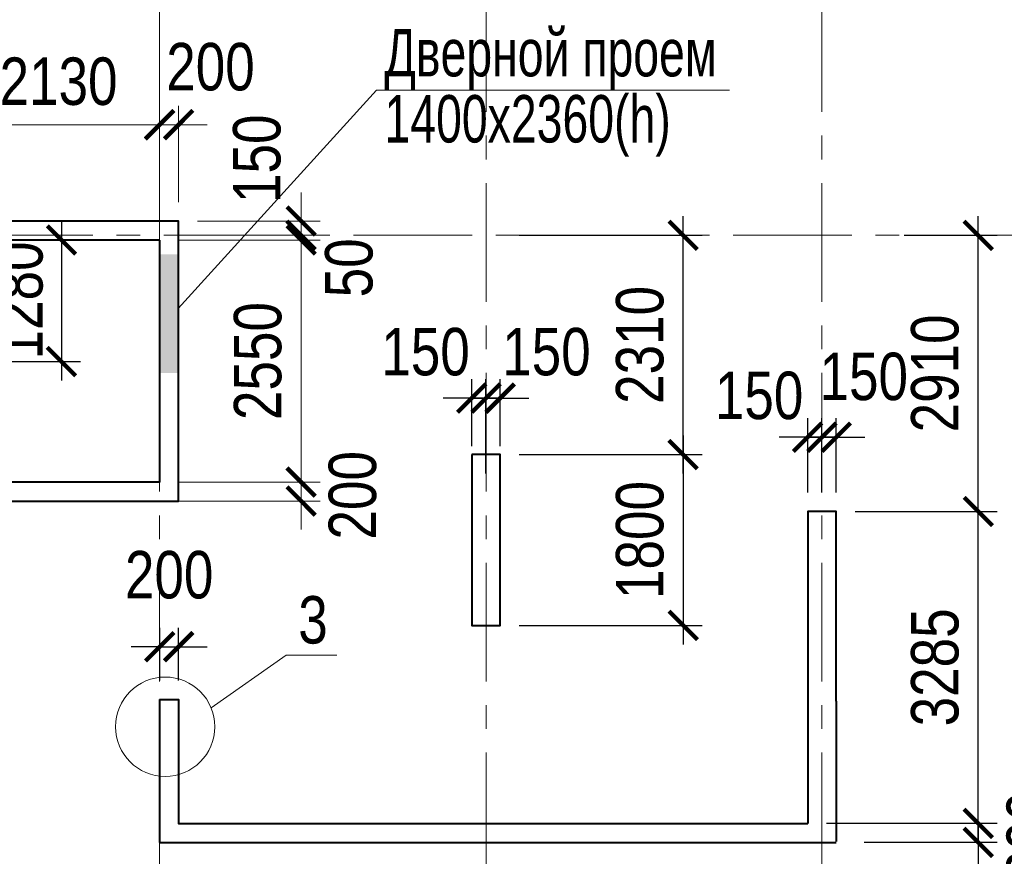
# Model space of a CAD drawing. Extents: x 26966 to 148137, y 549733 to 633733.
# Tile 20 of 29: x 61263 to 71639, y 617286 to 626100. Entities that reach past the tile are written whole.
import ezdxf

# ---------------------------------------------------------------- set-up
doc = ezdxf.new("R2010")
doc.units = 0
doc.header["$LTSCALE"] = 1000
doc.header["$MEASUREMENT"] = 0
doc.linetypes.add('CENTER', pattern=[2, 1.25, -0.25, 0.25, -0.25])
for name, color, linetype, lineweight in [('CК-400-Т(двери)', 7, 'Continuous', 20), ('СК-040-С(тены)', 12, 'Continuous', 40), ('СК-043-С-ПИЛОНЫ', 5, 'Continuous', 40), ('СК-100-О(си)', 7, 'CENTER', 15), ('СК-110-О-РАЗМЕРЫ', 7, 'Continuous', 15), ('СК-300-Р(азмеры)', 7, 'Continuous', 20), ('СК-343-Р-КОЛОННЫ', 7, 'Continuous', 13), ('СК-400-Т(екст)', 7, 'Continuous', 20), ('СК-600-Ш(триховка', 7, 'Continuous', 15)]:
    doc.layers.add(name, color=color, linetype=linetype, lineweight=lineweight)
doc.styles.add('RUSS', font='arial.ttf', dxfattribs={"width": 0.8})
doc.dimstyles.new('100-200', dxfattribs={"dimscale": 0, "dimtxt": 500, "dimasz": 300, "dimexe": 200, "dimexo": 200, "dimgap": 200, "dimtad": 1, "dimdec": 0, "dimzin": 0, "dimdsep": 46, "dimtxsty": 'RUSS', "dimblk": 'ARCHTICK', "dimcen": 0.096, "dimdle": 200, "dimclrd": 7, "dimclre": 7, "dimclrt": 256, "dimadec": 0, "dimazin": 0, "dimtfac": 1, "dimtdec": 0, "dimtmove": 2, "dimatfit": 3, "dimldrblk": 'OBLIQUE', "dimfxl": 1, "dimtolj": 1, "dimtzin": 0, "dimarcsym": 0})

# ---------------------------------------------------------------- blocks, each defined once
blk = doc.blocks.new('оси')
at = {"layer": 'СК-100-О(си)'}
for p, q in [((-28729.8, 18534.9), (-28729.8, -11023.5)), ((-25290.2, 18534.9), (-25290.2, -11023.5)), ((-21750, 18534.9), (-21750, -11023.5)), ((-46685.3, 15985), (4554.2, 15985))]:
    blk.add_line(p, q, dxfattribs=at)
blk = doc.blocks.new('A$C858fb3ef')
at = {"layer": 'СК-300-Р(азмеры)'}
blk.add_blockref('оси', (0, 0), dxfattribs=at)
blk = doc.blocks.new('A$C573b34c5')
blk.add_blockref('A$C858fb3ef', (0, 0))
blk = doc.blocks.new('A$Cc2edbf5f')
at = {"layer": 'СК-040-С(тены)'}
for p, q in [((15190, 15935), (13060, 15935)), ((15190, 11095), (15190, 9590)), ((22020, 11076), (22020, 9790)), ((22320, 11076), (22320, 9600)), ((15190, 9590), (22020, 9590)), ((22020, 9590), (22320, 9590))]:
    blk.add_line(p, q, dxfattribs=at)
for points in [[(11460, 13185), (15390, 13185), (15390, 16135), (6740, 16135)], [(15190, 15935), (15190, 13385), (6940, 13385)], [(15190, 11095), (15390, 11095), (15390, 9790), (22020, 9790)]]:
    blk.add_lwpolyline(points, dxfattribs=at)
at = {"layer": 'СК-043-С-ПИЛОНЫ'}
blk.add_lwpolyline([(18480, 13675), (18480, 11876), (18780, 11876), (18780, 13675)], close=True, dxfattribs=at)
blk.add_lwpolyline([(22320, 11076), (22320, 13075), (22020, 13075), (22020, 11076), (22020, 11076)], dxfattribs=at)
at = {"layer": 'СК-600-Ш(триховка', "color": 7}
blk.add_solid([(15390, 15785), (15190, 15785), (15390, 14535), (15190, 14535)], dxfattribs=at)
blk = doc.blocks.new('_ArchTick')
at = {"color": 0, "linetype": 'ByBlock', "const_width": 0.15}
blk.add_lwpolyline([(-0.5, -0.5), (0.5, 0.5)], dxfattribs=at)
blk = doc.blocks.new('*D54')
at = {"layer": 'Defpoints', "color": 0, "transparency": 16777216}
for p in [(69720, 617633), (71027, 617433), (71365, 617433)]:
    blk.add_point(p, dxfattribs=at)
at = {"layer": 'СК-343-Р-КОЛОННЫ', "color": 7, "lineweight": -2, "transparency": 16777216}
for p, q in [((71365, 617633), (71365, 617933)), ((69920, 617633), (71565, 617633)), ((71365, 617633), (71365, 617433)), ((71227, 617433), (71565, 617433)), ((71365, 617433), (71365, 617133))]:
    blk.add_line(p, q, dxfattribs=at)
at = {"layer": 'СК-343-Р-КОЛОННЫ', "color": 7, "lineweight": -2, "transparency": 16777216, "xscale": 300, "yscale": 300, "zscale": 300}
for p, rotation in [((71365, 617633), 270), ((71365, 617433), 90)]:
    blk.add_blockref('_ArchTick', p, dxfattribs=dict(at, rotation=rotation))
at = {"layer": 'СК-343-Р-КОЛОННЫ', "transparency": 16777216, "insert": (71916, 617502), "char_height": 500, "attachment_point": 5, "rotation": 90, "style": 'RUSS'}
blk.add_mtext('\\A1;200', dxfattribs=at)
blk = doc.blocks.new('_Oblique')
at = {"color": 0, "linetype": 'ByBlock', "lineweight": -2}
blk.add_line((-0.5, -0.5), (0.5, 0.5), dxfattribs=at)
blk = doc.blocks.new('*D203')
at = {"layer": 'Defpoints', "color": 0, "transparency": 16777216}
for p in [(62938, 619494), (62738, 618938), (62938, 618938)]:
    blk.add_point(p, dxfattribs=at)
at = {"layer": 'СК-343-Р-КОЛОННЫ', "color": 7, "lineweight": -2, "transparency": 16777216}
for p, q in [((62738, 619138), (62738, 619694)), ((62938, 619138), (62938, 619694)), ((62738, 619494), (62438, 619494)), ((62738, 619494), (62938, 619494)), ((62938, 619494), (63238, 619494))]:
    blk.add_line(p, q, dxfattribs=at)
at = {"layer": 'СК-343-Р-КОЛОННЫ', "color": 7, "lineweight": -2, "transparency": 16777216, "xscale": 300, "yscale": 300, "zscale": 300}
blk.add_blockref('_ArchTick', (62738, 619494), dxfattribs=at)
at = {"layer": 'СК-343-Р-КОЛОННЫ', "color": 7, "lineweight": -2, "transparency": 16777216, "xscale": 300, "yscale": 300, "zscale": 300, "rotation": 180}
blk.add_blockref('_ArchTick', (62938, 619494), dxfattribs=at)
at = {"layer": 'СК-343-Р-КОЛОННЫ', "transparency": 16777216, "insert": (62838, 620249), "char_height": 500, "attachment_point": 5, "style": 'RUSS'}
blk.add_mtext('\\A1;200', dxfattribs=at)
blk = doc.blocks.new('*D201')
at = {"layer": 'Defpoints', "color": 0, "transparency": 16777216}
for p in [(69718, 621701), (69567, 620918), (69718, 620918)]:
    blk.add_point(p, dxfattribs=at)
at = {"layer": 'СК-343-Р-КОЛОННЫ', "color": 7, "lineweight": -2, "transparency": 16777216}
for p, q in [((69567, 621118), (69567, 621901)), ((69718, 621118), (69718, 621901)), ((69567, 621701), (69267, 621701)), ((69567, 621701), (69718, 621701)), ((69718, 621701), (70018, 621701))]:
    blk.add_line(p, q, dxfattribs=at)
at = {"layer": 'СК-343-Р-КОЛОННЫ', "color": 7, "lineweight": -2, "transparency": 16777216, "xscale": 300, "yscale": 300, "zscale": 300}
blk.add_blockref('_ArchTick', (69567, 621701), dxfattribs=at)
at = {"layer": 'СК-343-Р-КОЛОННЫ', "color": 7, "lineweight": -2, "transparency": 16777216, "xscale": 300, "yscale": 300, "zscale": 300, "rotation": 180}
blk.add_blockref('_ArchTick', (69718, 621701), dxfattribs=at)
at = {"layer": 'СК-343-Р-КОЛОННЫ', "transparency": 16777216, "insert": (69055, 622138), "char_height": 500, "attachment_point": 5, "style": 'RUSS'}
blk.add_mtext('\\A1;150', dxfattribs=at)
blk = doc.blocks.new('*D16')
at = {"layer": 'Defpoints', "color": 0, "transparency": 16777216}
for p in [(-8587462, 4554843), (-8587462, 4552293), (-8585971, 4552293)]:
    blk.add_point(p, dxfattribs=at)
at = {"layer": 'СК-343-Р-КОЛОННЫ', "color": 7, "lineweight": -2, "transparency": 16777216}
for p, q in [((-8585971, 4555043), (-8585971, 4552093)), ((-8587262, 4554843), (-8585771, 4554843)), ((-8587262, 4552293), (-8585771, 4552293))]:
    blk.add_line(p, q, dxfattribs=at)
at = {"layer": 'СК-343-Р-КОЛОННЫ', "color": 7, "lineweight": -2, "transparency": 16777216, "xscale": 300, "yscale": 300, "zscale": 300}
for p, rotation in [((-8585971, 4554843), 90), ((-8585971, 4552293), 270)]:
    blk.add_blockref('_ArchTick', p, dxfattribs=dict(at, rotation=rotation))
at = {"layer": 'СК-343-Р-КОЛОННЫ', "transparency": 16777216, "insert": (-8586426, 4553568), "char_height": 500, "attachment_point": 5, "rotation": 90, "style": 'RUSS'}
blk.add_mtext('\\A1;2550', dxfattribs=at)
blk = doc.blocks.new('*D17')
at = {"layer": 'Defpoints', "color": 0, "transparency": 16777216}
for p in [(-8589592, 4556057), (-8589792, 4554843), (-8589592, 4554843)]:
    blk.add_point(p, dxfattribs=at)
at = {"layer": 'СК-343-Р-КОЛОННЫ', "color": 7, "lineweight": -2, "transparency": 16777216}
for p, q in [((-8589792, 4555043), (-8589792, 4556257)), ((-8589592, 4555043), (-8589592, 4556257)), ((-8589792, 4556057), (-8590092, 4556057)), ((-8589792, 4556057), (-8589592, 4556057)), ((-8589592, 4556057), (-8589292, 4556057))]:
    blk.add_line(p, q, dxfattribs=at)
at = {"layer": 'СК-343-Р-КОЛОННЫ', "color": 7, "lineweight": -2, "transparency": 16777216, "xscale": 300, "yscale": 300, "zscale": 300}
blk.add_blockref('_ArchTick', (-8589792, 4556057), dxfattribs=at)
at = {"layer": 'СК-343-Р-КОЛОННЫ', "color": 7, "lineweight": -2, "transparency": 16777216, "xscale": 300, "yscale": 300, "zscale": 300, "rotation": 180}
blk.add_blockref('_ArchTick', (-8589592, 4556057), dxfattribs=at)
at = {"layer": 'СК-343-Р-КОЛОННЫ', "transparency": 16777216, "insert": (-8589692, 4556812), "char_height": 500, "attachment_point": 5, "style": 'RUSS'}
blk.add_mtext('\\A1;200', dxfattribs=at)
blk = doc.blocks.new('*D18')
at = {"layer": 'Defpoints', "color": 0, "transparency": 16777216}
for p in [(-8587462, 4556057), (-8589592, 4554843), (-8587462, 4554843)]:
    blk.add_point(p, dxfattribs=at)
at = {"layer": 'СК-343-Р-КОЛОННЫ', "color": 7, "lineweight": -2, "transparency": 16777216}
for p, q in [((-8589592, 4555043), (-8589592, 4556257)), ((-8587462, 4555043), (-8587462, 4556257)), ((-8589792, 4556057), (-8587262, 4556057))]:
    blk.add_line(p, q, dxfattribs=at)
at = {"layer": 'СК-343-Р-КОЛОННЫ', "color": 7, "lineweight": -2, "transparency": 16777216, "xscale": 300, "yscale": 300, "zscale": 300, "rotation": 180}
blk.add_blockref('_ArchTick', (-8589592, 4556057), dxfattribs=at)
at = {"layer": 'СК-343-Р-КОЛОННЫ', "color": 7, "lineweight": -2, "transparency": 16777216, "xscale": 300, "yscale": 300, "zscale": 300}
blk.add_blockref('_ArchTick', (-8587462, 4556057), dxfattribs=at)
at = {"layer": 'СК-343-Р-КОЛОННЫ', "transparency": 16777216, "insert": (-8588527, 4556513), "char_height": 500, "attachment_point": 5, "style": 'RUSS'}
blk.add_mtext('\\A1;2130', dxfattribs=at)
blk = doc.blocks.new('*D19')
at = {"layer": 'Defpoints', "color": 0, "transparency": 16777216}
for p in [(-8587262, 4556058), (-8587262, 4555043), (-8587462, 4554843)]:
    blk.add_point(p, dxfattribs=at)
at = {"layer": 'СК-343-Р-КОЛОННЫ', "color": 7, "lineweight": -2, "transparency": 16777216}
for p, q in [((-8587462, 4555043), (-8587462, 4556258)), ((-8587262, 4555243), (-8587262, 4556258)), ((-8587462, 4556058), (-8587762, 4556058)), ((-8587462, 4556058), (-8587262, 4556058)), ((-8587262, 4556058), (-8586962, 4556058))]:
    blk.add_line(p, q, dxfattribs=at)
at = {"layer": 'СК-343-Р-КОЛОННЫ', "color": 7, "lineweight": -2, "transparency": 16777216, "xscale": 300, "yscale": 300, "zscale": 300}
blk.add_blockref('_ArchTick', (-8587462, 4556058), dxfattribs=at)
at = {"layer": 'СК-343-Р-КОЛОННЫ', "color": 7, "lineweight": -2, "transparency": 16777216, "xscale": 300, "yscale": 300, "zscale": 300, "rotation": 180}
blk.add_blockref('_ArchTick', (-8587262, 4556058), dxfattribs=at)
at = {"layer": 'СК-343-Р-КОЛОННЫ', "transparency": 16777216, "insert": (-8586926, 4556666), "char_height": 500, "attachment_point": 5, "style": 'RUSS'}
blk.add_mtext('\\A1;200', dxfattribs=at)
blk = doc.blocks.new('*D20')
at = {"layer": 'Defpoints', "color": 0, "transparency": 16777216}
for p in [(-8587462, 4552293), (-8587462, 4552093), (-8585971, 4552093)]:
    blk.add_point(p, dxfattribs=at)
at = {"layer": 'СК-343-Р-КОЛОННЫ', "color": 7, "lineweight": -2, "transparency": 16777216}
for p, q in [((-8585971, 4552293), (-8585971, 4552593)), ((-8587262, 4552293), (-8585771, 4552293)), ((-8585971, 4552293), (-8585971, 4552093)), ((-8587262, 4552093), (-8585771, 4552093)), ((-8585971, 4552093), (-8585971, 4551793))]:
    blk.add_line(p, q, dxfattribs=at)
at = {"layer": 'СК-343-Р-КОЛОННЫ', "color": 7, "lineweight": -2, "transparency": 16777216, "xscale": 300, "yscale": 300, "zscale": 300}
for p, rotation in [((-8585971, 4552293), 270), ((-8585971, 4552093), 90)]:
    blk.add_blockref('_ArchTick', p, dxfattribs=dict(at, rotation=rotation))
at = {"layer": 'СК-343-Р-КОЛОННЫ', "transparency": 16777216, "insert": (-8585427, 4552154), "char_height": 500, "attachment_point": 5, "rotation": 90, "style": 'RUSS'}
blk.add_mtext('\\A1;200', dxfattribs=at)
blk = doc.blocks.new('*D21')
at = {"layer": 'Defpoints', "color": 0, "transparency": 16777216}
for p in [(-8587262, 4555043), (-8587262, 4554893), (-8585971, 4554893)]:
    blk.add_point(p, dxfattribs=at)
at = {"layer": 'СК-343-Р-КОЛОННЫ', "color": 7, "lineweight": -2, "transparency": 16777216}
for p, q in [((-8585971, 4555043), (-8585971, 4555343)), ((-8587062, 4555043), (-8585771, 4555043)), ((-8585971, 4555043), (-8585971, 4554893)), ((-8587062, 4554893), (-8585771, 4554893)), ((-8585971, 4554893), (-8585971, 4554593))]:
    blk.add_line(p, q, dxfattribs=at)
at = {"layer": 'СК-343-Р-КОЛОННЫ', "color": 7, "lineweight": -2, "transparency": 16777216, "xscale": 300, "yscale": 300, "zscale": 300}
for p, rotation in [((-8585971, 4555043), 270), ((-8585971, 4554893), 90)]:
    blk.add_blockref('_ArchTick', p, dxfattribs=dict(at, rotation=rotation))
at = {"layer": 'СК-343-Р-КОЛОННЫ', "transparency": 16777216, "insert": (-8586435, 4555700), "char_height": 500, "attachment_point": 5, "rotation": 90, "style": 'RUSS'}
blk.add_mtext('\\A1;150', dxfattribs=at)
blk = doc.blocks.new('*D22')
at = {"layer": 'Defpoints', "color": 0, "transparency": 16777216}
for p in [(-8587262, 4554893), (-8587262, 4554843), (-8585971, 4554843)]:
    blk.add_point(p, dxfattribs=at)
at = {"layer": 'СК-343-Р-КОЛОННЫ', "color": 7, "lineweight": -2, "transparency": 16777216}
for p, q in [((-8585971, 4554893), (-8585971, 4555193)), ((-8587062, 4554893), (-8585771, 4554893)), ((-8585971, 4554893), (-8585971, 4554843)), ((-8587062, 4554843), (-8585771, 4554843)), ((-8585971, 4554843), (-8585971, 4554543))]:
    blk.add_line(p, q, dxfattribs=at)
at = {"layer": 'СК-343-Р-КОЛОННЫ', "color": 7, "lineweight": -2, "transparency": 16777216, "xscale": 300, "yscale": 300, "zscale": 300}
for p, rotation in [((-8585971, 4554893), 270), ((-8585971, 4554843), 90)]:
    blk.add_blockref('_ArchTick', p, dxfattribs=dict(at, rotation=rotation))
at = {"layer": 'СК-343-Р-КОЛОННЫ', "transparency": 16777216, "insert": (-8585465, 4554550), "char_height": 500, "attachment_point": 5, "rotation": 90, "style": 'RUSS'}
blk.add_mtext('\\A1;50', dxfattribs=at)
blk = doc.blocks.new('*D129')
at = {"layer": 'Defpoints', "color": 0, "transparency": 16777216}
for p in [(66177, 622113), (66027, 621407), (66177, 621117)]:
    blk.add_point(p, dxfattribs=at)
at = {"layer": 'СК-343-Р-КОЛОННЫ', "color": 7, "lineweight": -2, "transparency": 16777216}
for p, q in [((66027, 621607), (66027, 622313)), ((66177, 621317), (66177, 622313)), ((66027, 622113), (65727, 622113)), ((66027, 622113), (66177, 622113)), ((66177, 622113), (66477, 622113))]:
    blk.add_line(p, q, dxfattribs=at)
at = {"layer": 'СК-343-Р-КОЛОННЫ', "color": 7, "lineweight": -2, "transparency": 16777216, "xscale": 300, "yscale": 300, "zscale": 300}
blk.add_blockref('_ArchTick', (66027, 622113), dxfattribs=at)
at = {"layer": 'СК-343-Р-КОЛОННЫ', "color": 7, "lineweight": -2, "transparency": 16777216, "xscale": 300, "yscale": 300, "zscale": 300, "rotation": 180}
blk.add_blockref('_ArchTick', (66177, 622113), dxfattribs=at)
at = {"layer": 'СК-343-Р-КОЛОННЫ', "transparency": 16777216, "insert": (65540, 622599), "char_height": 500, "attachment_point": 5, "style": 'RUSS'}
blk.add_mtext('\\A1;150', dxfattribs=at)
blk = doc.blocks.new('*D130')
at = {"layer": 'Defpoints', "color": 0, "transparency": 16777216}
for p in [(66177, 622113), (66327, 621407), (66177, 621117)]:
    blk.add_point(p, dxfattribs=at)
at = {"layer": 'СК-343-Р-КОЛОННЫ', "color": 7, "lineweight": -2, "transparency": 16777216}
for p, q in [((66177, 621317), (66177, 622313)), ((66327, 621607), (66327, 622313)), ((66177, 622113), (65877, 622113)), ((66327, 622113), (66177, 622113)), ((66327, 622113), (66627, 622113))]:
    blk.add_line(p, q, dxfattribs=at)
at = {"layer": 'СК-343-Р-КОЛОННЫ', "color": 7, "lineweight": -2, "transparency": 16777216, "xscale": 300, "yscale": 300, "zscale": 300}
blk.add_blockref('_ArchTick', (66177, 622113), dxfattribs=at)
at = {"layer": 'СК-343-Р-КОЛОННЫ', "color": 7, "lineweight": -2, "transparency": 16777216, "xscale": 300, "yscale": 300, "zscale": 300, "rotation": 180}
blk.add_blockref('_ArchTick', (66327, 622113), dxfattribs=at)
at = {"layer": 'СК-343-Р-КОЛОННЫ', "transparency": 16777216, "insert": (66814, 622599), "char_height": 500, "attachment_point": 5, "style": 'RUSS'}
blk.add_mtext('\\A1;150', dxfattribs=at)
blk = doc.blocks.new('*D131')
at = {"layer": 'Defpoints', "color": 0, "transparency": 16777216}
for p in [(66327, 623828), (68255, 623828), (66327, 621518)]:
    blk.add_point(p, dxfattribs=at)
at = {"layer": 'СК-343-Р-КОЛОННЫ', "color": 7, "lineweight": -2, "transparency": 16777216}
for p, q in [((68255, 621318), (68255, 624028)), ((66527, 623828), (68455, 623828)), ((66527, 621518), (68455, 621518))]:
    blk.add_line(p, q, dxfattribs=at)
at = {"layer": 'СК-343-Р-КОЛОННЫ', "color": 7, "lineweight": -2, "transparency": 16777216, "xscale": 300, "yscale": 300, "zscale": 300}
for p, rotation in [((68255, 623828), 90), ((68255, 621518), 270)]:
    blk.add_blockref('_ArchTick', p, dxfattribs=dict(at, rotation=rotation))
at = {"layer": 'СК-343-Р-КОЛОННЫ', "transparency": 16777216, "insert": (67800, 622673), "char_height": 500, "attachment_point": 5, "rotation": 90, "style": 'RUSS'}
blk.add_mtext('\\A1;2310', dxfattribs=at)
blk = doc.blocks.new('*D132')
at = {"layer": 'Defpoints', "color": 0, "transparency": 16777216}
for p in [(66327, 621518), (66327, 619718), (68255, 619718)]:
    blk.add_point(p, dxfattribs=at)
at = {"layer": 'СК-343-Р-КОЛОННЫ', "color": 7, "lineweight": -2, "transparency": 16777216}
for p, q in [((68255, 621718), (68255, 619518)), ((66527, 621518), (68455, 621518)), ((66527, 619718), (68455, 619718))]:
    blk.add_line(p, q, dxfattribs=at)
at = {"layer": 'СК-343-Р-КОЛОННЫ', "color": 7, "lineweight": -2, "transparency": 16777216, "xscale": 300, "yscale": 300, "zscale": 300}
for p, rotation in [((68255, 621518), 90), ((68255, 619718), 270)]:
    blk.add_blockref('_ArchTick', p, dxfattribs=dict(at, rotation=rotation))
at = {"layer": 'СК-343-Р-КОЛОННЫ', "transparency": 16777216, "insert": (67800, 620618), "char_height": 500, "attachment_point": 5, "rotation": 90, "style": 'RUSS'}
blk.add_mtext('\\A1;1800', dxfattribs=at)
blk = doc.blocks.new('*D133')
at = {"layer": 'Defpoints', "color": 0, "transparency": 16777216}
for p in [(69961, 617433), (69162, 615278), (71365, 615278)]:
    blk.add_point(p, dxfattribs=at)
at = {"layer": 'СК-343-Р-КОЛОННЫ', "color": 7, "lineweight": -2, "transparency": 16777216}
for p, q in [((71365, 617633), (71365, 615078)), ((70161, 617433), (71565, 617433)), ((69362, 615278), (71565, 615278))]:
    blk.add_line(p, q, dxfattribs=at)
at = {"layer": 'СК-343-Р-КОЛОННЫ', "color": 7, "lineweight": -2, "transparency": 16777216, "xscale": 300, "yscale": 300, "zscale": 300}
for p, rotation in [((71365, 617433), 90), ((71365, 615278), 270)]:
    blk.add_blockref('_ArchTick', p, dxfattribs=dict(at, rotation=rotation))
at = {"layer": 'СК-343-Р-КОЛОННЫ', "transparency": 16777216, "insert": (70910, 616356), "char_height": 500, "attachment_point": 5, "rotation": 90, "style": 'RUSS'}
blk.add_mtext('\\A1;2155', dxfattribs=at)
blk = doc.blocks.new('*D134')
at = {"layer": 'Defpoints', "color": 0, "transparency": 16777216}
for p in [(69718, 621701), (69718, 620918), (69868, 620918)]:
    blk.add_point(p, dxfattribs=at)
at = {"layer": 'СК-343-Р-КОЛОННЫ', "color": 7, "lineweight": -2, "transparency": 16777216}
for p, q in [((69718, 621118), (69718, 621901)), ((69868, 621118), (69868, 621901)), ((69718, 621701), (69418, 621701)), ((69868, 621701), (69718, 621701)), ((69868, 621701), (70168, 621701))]:
    blk.add_line(p, q, dxfattribs=at)
at = {"layer": 'СК-343-Р-КОЛОННЫ', "color": 7, "lineweight": -2, "transparency": 16777216, "xscale": 300, "yscale": 300, "zscale": 300}
blk.add_blockref('_ArchTick', (69718, 621701), dxfattribs=at)
at = {"layer": 'СК-343-Р-КОЛОННЫ', "color": 7, "lineweight": -2, "transparency": 16777216, "xscale": 300, "yscale": 300, "zscale": 300, "rotation": 180}
blk.add_blockref('_ArchTick', (69868, 621701), dxfattribs=at)
at = {"layer": 'СК-343-Р-КОЛОННЫ', "transparency": 16777216, "insert": (70158, 622338), "char_height": 500, "attachment_point": 5, "style": 'RUSS'}
blk.add_mtext('\\A1;150', dxfattribs=at)
blk = doc.blocks.new('*D85')
at = {"layer": 'Defpoints', "color": 0, "transparency": 16777216}
for p in [(70383, 623828), (71365, 623828), (70383, 620918)]:
    blk.add_point(p, dxfattribs=at)
at = {"layer": 'СК-343-Р-КОЛОННЫ', "color": 7, "lineweight": -2, "transparency": 16777216}
for p, q in [((71365, 620718), (71365, 624028)), ((70583, 623828), (71565, 623828)), ((70583, 620918), (71565, 620918))]:
    blk.add_line(p, q, dxfattribs=at)
at = {"layer": 'СК-343-Р-КОЛОННЫ', "color": 7, "lineweight": -2, "transparency": 16777216, "xscale": 300, "yscale": 300, "zscale": 300}
for p, rotation in [((71365, 623828), 90), ((71365, 620918), 270)]:
    blk.add_blockref('_ArchTick', p, dxfattribs=dict(at, rotation=rotation))
at = {"layer": 'СК-343-Р-КОЛОННЫ', "transparency": 16777216, "insert": (70910, 622373), "char_height": 500, "attachment_point": 5, "rotation": 90, "style": 'RUSS'}
blk.add_mtext('\\A1;2910', dxfattribs=at)
blk = doc.blocks.new('*D86')
at = {"layer": 'Defpoints', "color": 0, "transparency": 16777216}
for p in [(69867, 620918), (71365, 620918), (69567, 617633)]:
    blk.add_point(p, dxfattribs=at)
at = {"layer": 'СК-343-Р-КОЛОННЫ', "color": 7, "lineweight": -2, "transparency": 16777216}
for p, q in [((71365, 617433), (71365, 621118)), ((70067, 620918), (71565, 620918)), ((69767, 617633), (71565, 617633))]:
    blk.add_line(p, q, dxfattribs=at)
at = {"layer": 'СК-343-Р-КОЛОННЫ', "color": 7, "lineweight": -2, "transparency": 16777216, "xscale": 300, "yscale": 300, "zscale": 300}
for p, rotation in [((71365, 620918), 90), ((71365, 617633), 270)]:
    blk.add_blockref('_ArchTick', p, dxfattribs=dict(at, rotation=rotation))
at = {"layer": 'СК-343-Р-КОЛОННЫ', "transparency": 16777216, "insert": (70910, 619276), "char_height": 500, "attachment_point": 5, "rotation": 90, "style": 'RUSS'}
blk.add_mtext('\\A1;3285', dxfattribs=at)
blk = doc.blocks.new('*D79')
at = {"layer": 'Defpoints', "color": 0, "transparency": 16777216}
for p in [(60608, 623778), (60608, 622498), (61703, 622498)]:
    blk.add_point(p, dxfattribs=at)
at = {"layer": 'СК-343-Р-КОЛОННЫ', "color": 7, "lineweight": -2, "transparency": 16777216}
for p, q in [((61703, 623978), (61703, 622298)), ((60808, 623778), (61903, 623778)), ((60808, 622498), (61903, 622498))]:
    blk.add_line(p, q, dxfattribs=at)
at = {"layer": 'СК-343-Р-КОЛОННЫ', "color": 7, "lineweight": -2, "transparency": 16777216, "xscale": 300, "yscale": 300, "zscale": 300}
for p, rotation in [((61703, 623778), 90), ((61703, 622498), 270)]:
    blk.add_blockref('_ArchTick', p, dxfattribs=dict(at, rotation=rotation))
at = {"layer": 'СК-343-Р-КОЛОННЫ', "transparency": 16777216, "insert": (61258, 623142), "char_height": 500, "attachment_point": 5, "rotation": 90, "style": 'RUSS'}
blk.add_mtext('\\A1;1280', dxfattribs=at)
blk = doc.blocks.new('A$Cdced7959')
at = {"layer": 'СК-343-Р-КОЛОННЫ'}
for base, p1, p2, picture, middle in [((-2129.9, 3764.6), (-2329.9, 2550.1), (-2129.9, 2550.1), '*D17', (-2229.9, 4519.9)), ((0, 3764.6), (-2129.9, 2550), (0, 2550), '*D18', (-1065, 4220.1))]:
    dim = blk.add_linear_dim(base=base, p1=p1, p2=p2, dimstyle='100-200', override={"dimscale": 1}, dxfattribs=at)
    dim.commit()
    dim.dimension.update_dxf_attribs({"geometry": picture, "text_midpoint": middle, "insert": (8587461.8, -4552292.6)})
dim = blk.add_linear_dim(base=(200, 3765), p1=(0, 2550), p2=(200, 2750), dimstyle='100-200', override={"dimscale": 1}, dxfattribs=at)
dim.commit()
dim.dimension.update_dxf_attribs({"geometry": '*D19', "text_midpoint": (536, 4373.3), "dimtype": 128, "insert": (8587461.8, -4552292.6)})
for base, p1, p2, picture, middle in [((1491.2, 2600.2), (200, 2750), (200, 2600.2), '*D21', (1026.7, 3407.1)), ((1491.2, 2550), (200, 2600.2), (200, 2550), '*D22', (1996.8, 2257.6)), ((1490.8, -200), (0, 0), (0, -200), '*D20', (2034.4, -138.8))]:
    dim = blk.add_linear_dim(base=base, p1=p1, p2=p2, angle=90, dimstyle='100-200', override={"dimscale": 1}, dxfattribs=at)
    dim.commit()
    dim.dimension.update_dxf_attribs({"geometry": picture, "text_midpoint": middle, "dimtype": 128, "insert": (8587461.8, -4552292.6)})
dim = blk.add_linear_dim(base=(1490.8, 0), p1=(0, 2550), p2=(0, 0), angle=90, dimstyle='100-200', override={"dimscale": 1}, dxfattribs=at)
dim.commit()
dim.dimension.update_dxf_attribs({"geometry": '*D16', "text_midpoint": (1035.5, 1275), "insert": (8587461.8, -4552292.6)})

msp = doc.modelspace()

# ---------------------------------------------------------------- linework, layer by layer
at = {"layer": 'CК-400-Т(двери)', "color": 7}
msp.add_lwpolyline([(65023.7, 625356.4), (68742.6, 625356.4), (68742.6, 625356.4)], dxfattribs=at)
at = {"layer": 'СК-110-О-РАЗМЕРЫ'}
msp.add_line((64605.6, 619406.4), (64072.4, 619406.4), dxfattribs=at)
msp.add_circle((62796.4, 618651), 523.3, dxfattribs=at)
at = {"layer": 'СК-343-Р-КОЛОННЫ'}
for p, q in [((65023.7, 625356.4), (62932.3, 623057.3)), ((64072.4, 619406.4), (63280.3, 618850.2))]:
    msp.add_line(p, q, dxfattribs=at)

# ---------------------------------------------------------------- block references
at = {"layer": 'СК-040-С(тены)'}
msp.add_blockref('A$Cc2edbf5f', (47547.3, 607842.8), dxfattribs=at)
at = {"layer": 'СК-300-Р(азмеры)'}
msp.add_blockref('A$C573b34c5', (91467.5, 607842.9), dxfattribs=at)
at = {"layer": 'СК-343-Р-КОЛОННЫ'}
msp.add_blockref('A$Cdced7959', (62737.6, 621227.7), dxfattribs=at)

# ---------------------------------------------------------------- texts
at = {"layer": 'CК-400-Т(двери)', "color": 7, "insert": (65107, 626002.2), "char_height": 500, "width": 4535.799, "attachment_point": 1, "line_spacing_factor": 0.835689, "style": 'RUSS'}
msp.add_mtext('{\\W0.7;Дверной проем\\P1400х2360(h)}', dxfattribs=at)
at = {"layer": 'СК-400-Т(екст)', "style": 'RUSS', "width": 0.8}
msp.add_text('3', height=500, dxfattribs=at).set_placement((64198.6, 619527.2))

# ---------------------------------------------------------------- dimensions: what is measured, and where the dimension line sits
at = {"layer": 'СК-343-Р-КОЛОННЫ'}
for base, p1, p2, angle, picture, middle in [((61703, 622497.7), (60607.7, 623777.8), (60607.7, 622497.7), 90, '*D79', (61258.5, 623141.7)), ((66177.4, 622112.8), (66327.3, 621406.9), (66177.4, 621117.4), 180, '*D130', (66814.3, 622599.1)), ((69717.5, 621700.8), (69867.7, 620918.1), (69717.5, 620918.1), 180, '*D134', (70158.2, 622337.7)), ((71365, 617433.1), (69720.1, 617633), (71027.4, 617433.1), 90, '*D54', (71916.2, 617502.5))]:
    dim = msp.add_linear_dim(base=base, p1=p1, p2=p2, angle=angle, dimstyle='100-200', override={"dimscale": 1}, dxfattribs=at)
    dim.commit()
    dim.dimension.update_dxf_attribs({"geometry": picture, "text_midpoint": middle, "dimtype": 160})
for base, p1, p2, picture, middle in [((68255.5, 623827.9), (66327.2, 621518.2), (66327.2, 623827.9), '*D131', (67800, 622673)), ((71365, 623827.9), (70382.5, 620918.1), (70382.5, 623827.9), '*D85', (70909.7, 622373)), ((68255.5, 619718.5), (66327.2, 621518.2), (66327.2, 619718.5), '*D132', (67800.2, 620618.3)), ((71365, 620918.1), (69567.3, 617633.1), (69867.3, 620918.1), '*D86', (70909.6, 619275.6)), ((71365, 615277.9), (69960.5, 617433.1), (69161.8, 615277.9), '*D133', (70909.7, 616355.5))]:
    dim = msp.add_linear_dim(base=base, p1=p1, p2=p2, angle=90, dimstyle='100-200', override={"dimscale": 1}, dxfattribs=at)
    dim.commit()
    dim.dimension.update_dxf_attribs({"geometry": picture, "text_midpoint": middle})
for base, p1, p2, picture, middle in [((66177.4, 622112.8), (66027.3, 621406.9), (66177.4, 621117.4), '*D129', (65540.5, 622599.1)), ((69717.5, 621700.8), (69567.3, 620918.1), (69717.5, 620918.1), '*D201', (69055.1, 622137.6))]:
    dim = msp.add_linear_dim(base=base, p1=p1, p2=p2, dimstyle='100-200', override={"dimscale": 1}, dxfattribs=at)
    dim.commit()
    dim.dimension.update_dxf_attribs({"geometry": picture, "text_midpoint": middle, "dimtype": 160})
dim = msp.add_linear_dim(base=(62937.6, 619493.8), p1=(62737.7, 618938.1), p2=(62937.6, 618938.1), dimstyle='100-200', override={"dimscale": 1}, dxfattribs=at)
dim.commit()
dim.dimension.update_dxf_attribs({"geometry": '*D203', "text_midpoint": (62837.7, 620249.1)})

doc.saveas('drawing.dxf')
